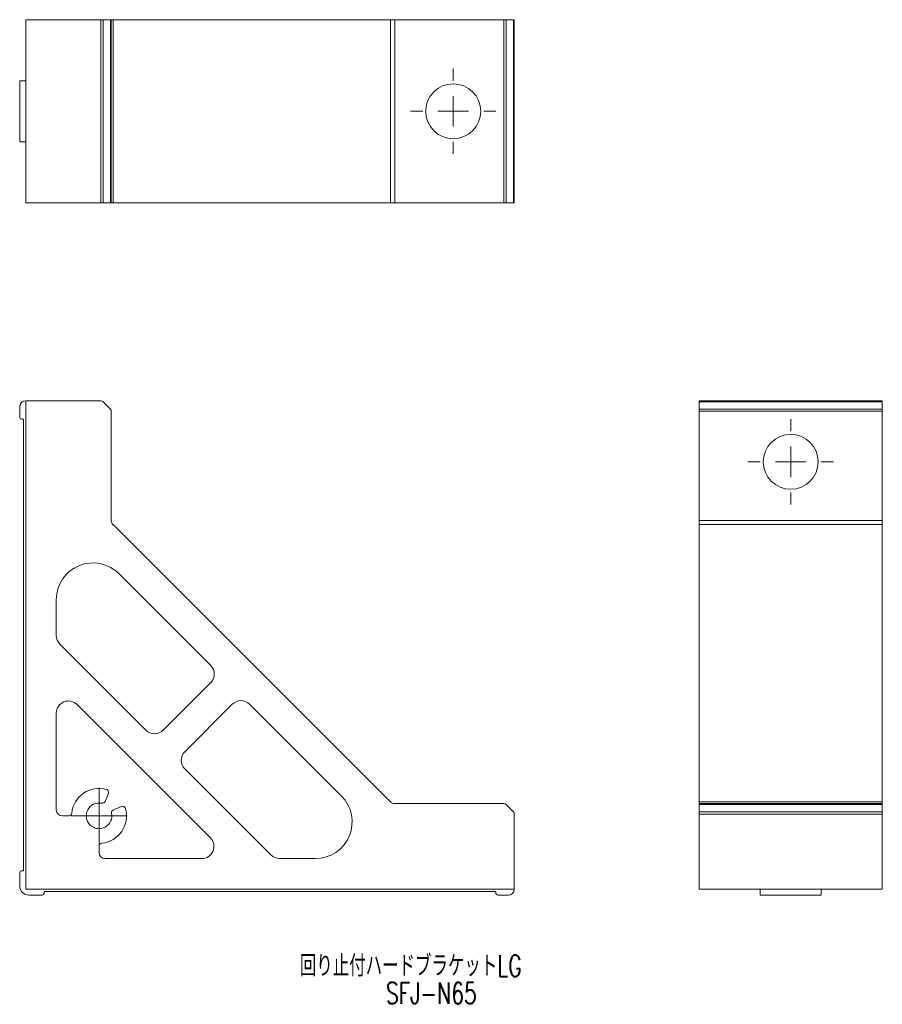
# Model space of a CAD drawing. Header units: millimetres. Extents: x 138 to 279, y 49 to 210.
import ezdxf

# ---------------------------------------------------------------- set-up
doc = ezdxf.new("R2010")
doc.units = ezdxf.units.MM
doc.styles.add('SLDTEXTSTYLE0', font='TXT', dxfattribs={"width": 0.7, "bigfont": 'bigfont'})

# ---------------------------------------------------------------- blocks, each defined once
blk = doc.blocks.new('SW_CENTERMARKSYMBOL_0')
at = {"color": 0, "linetype": 'Continuous', "lineweight": 0}
for p, q in [((0, 2.5), (0, 4.6)), ((0, 0), (0, 2.5)), ((-2.5, 0), (-4.6, 0)), ((0, 0), (-2.5, 0)), ((0, 0), (0, -2.5)), ((0, 0), (2.5, 0)), ((2.5, 0), (4.6, 0)), ((0, -2.5), (0, -4.6))]:
    blk.add_line(p, q, dxfattribs=at)
blk = doc.blocks.new('SW_NOTE_0')
at = {"color": 0, "linetype": 'Continuous', "lineweight": 0, "char_height": 3.5, "attachment_point": 1, "style": 'SLDTEXTSTYLE0'}
for s, insert in [('回り止付ハードブラケットLG', (0, 4.07)), ('SFJ-N65', (14.08, -0.43))]:
    blk.add_mtext(s, dxfattribs=dict(at, insert=insert))
blk = doc.blocks.new('SW_CENTERMARKSYMBOL_1')
at = {"color": 0, "linetype": 'Continuous', "lineweight": 0}
for p, q in [((0, 5), (0, 7)), ((0, 0), (0, 2.5)), ((-5, 0), (-7, 0)), ((0, 0), (-2.5, 0)), ((0, 0), (0, -2.5)), ((0, 0), (2.5, 0)), ((5, 0), (7, 0)), ((0, -5), (0, -7))]:
    blk.add_line(p, q, dxfattribs=at)
blk = doc.blocks.new('SW_CENTERMARKSYMBOL_2')
at = {"color": 0, "linetype": 'Continuous', "lineweight": 0}
for p, q in [((0, 5), (0, 7)), ((0, 0), (0, 2.5)), ((-5, 0), (-7, 0)), ((0, 0), (-2.5, 0)), ((0, 0), (0, -2.5)), ((0, 0), (2.5, 0)), ((5, 0), (7, 0)), ((0, -5), (0, -7))]:
    blk.add_line(p, q, dxfattribs=at)

msp = doc.modelspace()

# ---------------------------------------------------------------- linework, layer by layer
at = {"color": 7, "linetype": 'Continuous', "lineweight": 15}
for p, q in [((139.15, 200.08), (139.15, 210.08)), ((151.45, 210.08), (139.15, 210.08)), ((151.45, 180.08), (151.45, 210.08)), ((151.8, 210.08), (151.45, 210.08)), ((151.8, 180.08), (151.8, 210.08)), ((153.01, 210.08), (151.8, 210.08)), ((153.01, 180.08), (153.01, 210.08)), ((153.15, 210.08), (153.01, 210.08)), ((153.15, 180.08), (153.15, 210.08)), ((153.45, 210.08), (153.15, 210.08)), ((153.45, 180.08), (153.45, 210.08)), ((198.86, 210.08), (153.45, 210.08)), ((198.86, 180.08), (198.86, 210.08)), ((199.57, 210.08), (198.86, 210.08)), ((199.57, 180.08), (199.57, 210.08)), ((217.45, 210.08), (199.57, 210.08)), ((217.45, 180.08), (217.45, 210.08)), ((217.8, 210.08), (217.45, 210.08)), ((217.8, 180.08), (217.8, 210.08)), ((219.01, 210.08), (217.8, 210.08)), ((219.01, 180.08), (219.01, 210.08)), ((219.15, 210.08), (219.01, 210.08)), ((219.15, 180.08), (219.15, 210.08)), ((139.15, 200.08), (138.15, 200.08)), ((138.15, 190.08), (138.15, 200.08)), ((139.15, 190.08), (139.15, 200.08)), ((138.15, 190.08), (139.15, 190.08)), ((139.15, 180.08), (139.15, 190.08)), ((151.45, 180.08), (139.15, 180.08)), ((151.8, 180.08), (151.45, 180.08)), ((153.01, 180.08), (151.8, 180.08)), ((153.15, 180.08), (153.01, 180.08)), ((153.45, 180.08), (153.15, 180.08)), ((198.86, 180.08), (153.45, 180.08)), ((199.57, 180.08), (198.86, 180.08)), ((217.45, 180.08), (199.57, 180.08)), ((217.8, 180.08), (217.45, 180.08)), ((219.01, 180.08), (217.8, 180.08)), ((219.15, 180.08), (219.01, 180.08)), ((151.45, 147.64), (139.15, 147.64)), ((139.15, 67.64), (139.15, 147.64)), ((153.01, 146.29), (151.8, 147.49)), ((249.42, 147.64), (279.42, 147.64)), ((249.42, 147.49), (249.42, 147.64)), ((249.42, 147.49), (279.42, 147.49)), ((249.42, 146.29), (249.42, 147.49)), ((279.42, 147.49), (279.42, 147.64)), ((279.42, 146.29), (279.42, 147.49)), ((138.15, 144.94), (138.15, 146.64)), ((153.15, 128.05), (153.15, 145.93)), ((249.42, 146.29), (279.42, 146.29)), ((249.42, 145.93), (249.42, 146.29)), ((249.42, 145.93), (279.42, 145.93)), ((249.42, 128.05), (249.42, 145.93)), ((279.42, 145.93), (279.42, 146.29)), ((279.42, 128.05), (279.42, 145.93)), ((138.75, 144.64), (138.45, 144.64)), ((138.75, 70.64), (138.75, 144.64)), ((249.42, 128.05), (279.42, 128.05)), ((249.42, 127.35), (249.42, 128.05)), ((279.42, 127.35), (279.42, 128.05)), ((198.86, 81.93), (153.45, 127.35)), ((249.42, 127.35), (279.42, 127.35)), ((249.42, 81.93), (249.42, 127.35)), ((279.42, 81.93), (279.42, 127.35)), ((169.44, 104.29), (154.4, 119.33)), ((144.15, 115.08), (144.15, 109.18)), ((144.74, 107.77), (158.83, 93.68)), ((161.66, 93.68), (169.44, 101.46)), ((169.38, 76.05), (147.57, 97.87)), ((172.97, 97.92), (165.19, 90.14)), ((190.84, 82.88), (175.8, 97.92)), ((144.15, 96.46), (144.15, 80.64)), ((165.19, 87.32), (179.28, 73.23)), ((152.67, 83.31), (152.13, 82)), ((153.51, 80.62), (154.82, 81.16)), ((217.45, 81.64), (199.57, 81.64)), ((219.01, 80.29), (217.8, 81.49)), ((249.42, 81.93), (279.42, 81.93)), ((249.42, 81.64), (249.42, 81.93)), ((249.42, 81.64), (279.42, 81.64)), ((249.42, 81.49), (249.42, 81.64)), ((249.42, 81.49), (279.42, 81.49)), ((249.42, 80.29), (249.42, 81.49)), ((279.42, 81.64), (279.42, 81.93)), ((279.42, 81.49), (279.42, 81.64)), ((279.42, 80.29), (279.42, 81.49)), ((145.15, 79.64), (146.18, 79.64)), ((219.15, 67.64), (219.15, 79.93)), ((249.42, 79.93), (249.42, 80.29)), ((249.42, 80.29), (279.42, 80.29)), ((249.42, 79.93), (279.42, 79.93)), ((249.42, 67.64), (249.42, 79.93)), ((279.42, 79.93), (279.42, 80.29)), ((279.42, 67.64), (279.42, 79.93)), ((151.15, 74.67), (151.15, 73.64)), ((152.15, 72.64), (167.97, 72.64)), ((180.7, 72.64), (186.6, 72.64)), ((138.15, 68.14), (138.15, 70.34)), ((138.45, 70.64), (138.75, 70.64)), ((139.15, 67.64), (219.15, 67.64)), ((139.65, 66.64), (141.85, 66.64)), ((216.15, 67.24), (142.15, 67.24)), ((142.15, 67.24), (142.15, 66.94)), ((216.15, 66.94), (216.15, 67.24)), ((216.45, 66.64), (218.15, 66.64)), ((249.42, 67.64), (259.42, 67.64)), ((259.42, 67.64), (269.42, 67.64)), ((259.42, 67.64), (259.42, 66.64)), ((259.42, 66.64), (269.42, 66.64)), ((279.42, 67.64), (269.42, 67.64)), ((269.42, 66.64), (269.42, 67.64))]:
    msp.add_line(p, q, dxfattribs=at)
for centre in [(209.15, 195.08), (264.42, 137.64)]:
    msp.add_circle(centre, 4.5, dxfattribs=at)
for centre, radius, start, end in [((139.15, 146.64), 1, 90, 180), ((151.45, 147.14), 0.5, 45, 90), ((152.65, 145.93), 0.5, 360, 45), ((138.45, 144.94), 0.3, 180, 270), ((154.15, 128.05), 1, 180, 225), ((150.15, 115.08), 6, 45, 180), ((146.15, 109.18), 2, 180, 225), ((168.02, 102.87), 2, 315, 45), ((146.15, 96.46), 2, 45, 180), ((174.39, 96.51), 2, 45, 135), ((160.24, 95.09), 2, 225, 315), ((166.61, 88.73), 2, 135, 225), ((151.15, 79.64), 4.5, 74.6808, 174.2608), ((152.21, 83.5), 0.5, 337.5, 74.6808), ((186.6, 78.64), 6, 270, 45), ((151.15, 79.64), 2.1, 78.5875, 11.4125), ((151.67, 82.19), 0.5, 258.5875, 337.5), ((151.15, 79.64), 4.5, 275.7392, 15.3192), ((155.01, 80.7), 0.5, 15.3192, 112.5), ((199.57, 82.64), 1, 225.0003, 270), ((217.45, 81.14), 0.5, 45, 90), ((145.15, 80.64), 1, 180, 270), ((146.18, 80.14), 0.5, 270, 354.2608), ((153.7, 80.15), 0.5, 112.5, 191.4125), ((218.65, 79.93), 0.5, 360, 45), ((167.97, 74.64), 2, 270, 45), ((151.65, 74.67), 0.5, 95.7392, 180), ((152.15, 73.64), 1, 180, 270), ((180.7, 74.64), 2, 225, 270), ((138.45, 70.34), 0.3, 90, 180), ((139.65, 68.14), 1.5, 180, 270), ((141.85, 66.94), 0.3, 270, 360), ((216.45, 66.94), 0.3, 180, 270), ((218.15, 67.64), 1, 270, 0)]:
    msp.add_arc(centre, radius, start, end, dxfattribs=at)

# ---------------------------------------------------------------- block references
at = {"color": 5, "linetype": 'Continuous', "lineweight": 0}
for name, p in [('SW_CENTERMARKSYMBOL_2', (209.15, 195.08)), ('SW_CENTERMARKSYMBOL_1', (264.42, 137.64)), ('SW_CENTERMARKSYMBOL_0', (151.15, 79.64)), ('SW_NOTE_0', (184.03, 52.75))]:
    msp.add_blockref(name, p, dxfattribs=at)

doc.saveas('drawing.dxf')
